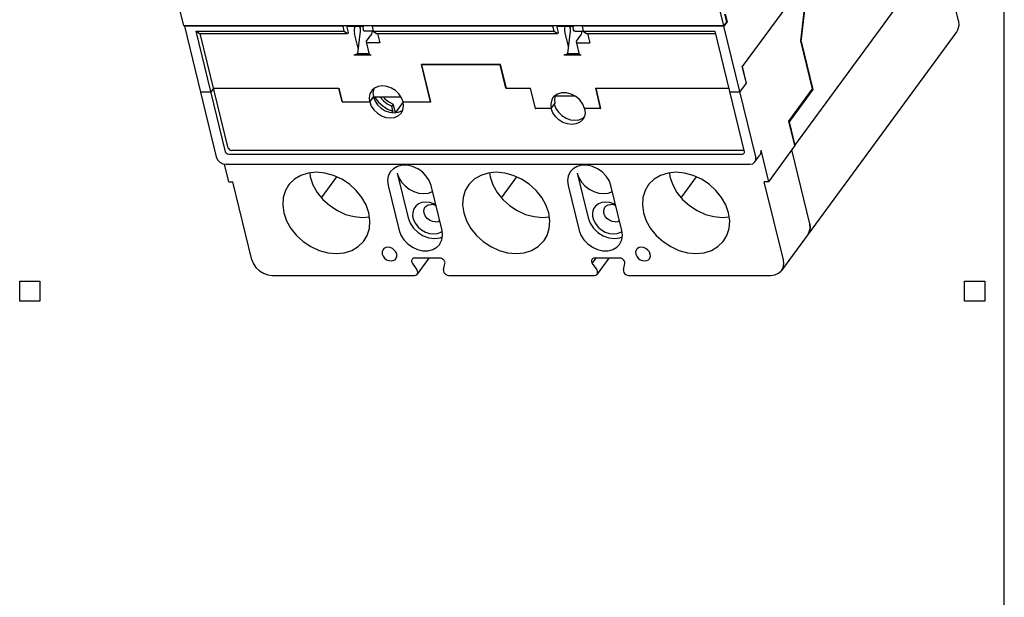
# Model space of a CAD drawing. Extents: x 0 to 22, y 0 to 17.
# Tile 5 of 6: x 15.2 to 22, y 6.7 to 10.8. Entities that reach past the tile are written whole.
import ezdxf

# ---------------------------------------------------------------- set-up
doc = ezdxf.new("R2010")
doc.units = 0
doc.header["$LTSCALE"] = 1.21
doc.layers.get('0').update_dxf_attribs({"linetype": 'CONTINUOUS'})

msp = doc.modelspace()

# ---------------------------------------------------------------- linework, layer by layer
at = {"color": 7, "linetype": 'CONTINUOUS'}
msp.add_line((22, 0), (22, 17), dxfattribs=at)
at = {"color": 6, "linetype": 'CONTINUOUS'}
for p, q in [((16.3164, 10.7114), (15.5175, 13.9858)), ((19.256, 13.9858), (20.0549, 10.7114)), ((20.5489, 9.8809), (21.5784, 11.2874)), ((21.6824, 10.7462), (21.5573, 11.2586)), ((20.0549, 10.7114), (16.3164, 10.7114)), ((16.5676, 10.7082), (16.5669, 10.7114)), ((17.3187, 10.7114), (17.3194, 10.7082)), ((17.402, 10.7114), (17.4005, 10.7082)), ((17.4436, 10.7114), (17.4548, 10.6654)), ((17.6448, 10.7114), (17.6456, 10.7082)), ((17.6789, 10.7082), (17.6812, 10.7114)), ((17.7172, 10.7114), (17.7179, 10.7082)), ((17.8592, 10.7114), (17.8569, 10.7082)), ((17.9244, 10.7114), (17.9221, 10.7082)), ((17.9304, 10.7114), (17.9312, 10.7082)), ((18.3405, 10.7114), (18.3413, 10.7082)), ((18.3503, 10.7114), (18.3511, 10.7082)), ((18.4937, 10.7114), (18.4945, 10.7082)), ((18.7728, 10.7114), (18.7736, 10.7082)), ((18.8575, 10.7082), (18.8582, 10.7114)), ((18.8982, 10.7114), (18.9094, 10.6654)), ((19.0994, 10.7114), (19.1002, 10.7082)), ((19.1335, 10.7082), (19.1358, 10.7114)), ((19.1726, 10.7082), (19.1718, 10.7114)), ((19.2214, 10.7114), (19.2222, 10.7082)), ((19.9273, 10.7082), (19.9266, 10.7114)), ((20.0743, 10.7379), (20.0549, 10.7114)), ((20.066, 10.7265), (20.0673, 10.7213)), ((16.3191, 10.7082), (16.54, 9.8032)), ((16.4001, 10.6735), (16.4232, 10.6589)), ((16.604, 9.8378), (16.4001, 10.6735)), ((16.4001, 10.6735), (17.427, 10.6735)), ((16.6234, 9.8643), (16.4295, 10.6589)), ((17.427, 10.6735), (17.4185, 10.7082)), ((17.427, 10.6735), (17.45, 10.6589)), ((17.4441, 10.7091), (17.5638, 10.7091)), ((17.5236, 10.5556), (17.4985, 10.6587)), ((17.537, 10.6738), (17.5196, 10.5202)), ((17.5343, 10.7077), (17.5339, 10.7091)), ((17.5372, 10.6961), (17.5343, 10.7077)), ((17.5347, 10.7091), (17.5372, 10.6961)), ((17.553, 10.7091), (17.5602, 10.6793)), ((17.6282, 10.674), (17.5723, 10.674)), ((17.581, 10.6044), (17.6113, 10.6459)), ((17.6197, 10.7082), (17.6282, 10.6735)), ((17.6282, 10.6735), (17.6512, 10.6589)), ((17.6282, 10.6735), (18.8816, 10.6735)), ((17.6576, 10.6589), (17.6733, 10.5944)), ((18.8816, 10.6735), (18.8731, 10.7082)), ((18.8816, 10.6735), (18.9047, 10.6589)), ((18.8988, 10.7091), (19.0184, 10.7091)), ((18.9798, 10.5693), (18.9568, 10.6637)), ((18.9916, 10.6738), (18.9742, 10.5202)), ((18.9885, 10.7091), (18.989, 10.7077)), ((18.9918, 10.6961), (18.989, 10.7077)), ((18.9894, 10.7091), (18.9918, 10.6961)), ((19.0076, 10.7091), (19.0148, 10.6793)), ((19.0269, 10.674), (19.0828, 10.674)), ((19.0356, 10.6044), (19.066, 10.6459)), ((19.0743, 10.7082), (19.0828, 10.6735)), ((19.0828, 10.6735), (19.9936, 10.6735)), ((19.0828, 10.6735), (19.1059, 10.6589)), ((19.1122, 10.6589), (19.128, 10.5944)), ((19.9936, 10.6735), (20.1975, 9.8378)), ((20.2785, 9.8032), (20.0577, 10.7082)), ((21.67, 10.6723), (20.6404, 9.2658)), ((17.5797, 10.5996), (17.6006, 10.5139)), ((17.6733, 10.5944), (17.5918, 10.5944)), ((19.0343, 10.5996), (19.0552, 10.5139)), ((19.0464, 10.5944), (19.128, 10.5944)), ((17.6127, 10.5086), (17.493, 10.5086)), ((17.5196, 10.5202), (17.5185, 10.5186)), ((17.5196, 10.5202), (17.599, 10.5202)), ((19.0673, 10.5086), (18.9477, 10.5086)), ((18.9742, 10.5202), (18.9731, 10.5186)), ((18.9742, 10.5202), (19.0537, 10.5202)), ((18.0254, 10.1839), (17.9621, 10.4437)), ((18.5071, 10.4402), (17.9634, 10.4402)), ((18.5097, 10.4437), (18.5071, 10.4402)), ((18.5464, 10.2791), (18.5071, 10.4402)), ((20.6387, 10.4108), (20.6391, 10.4112)), ((20.1688, 10.2526), (20.2135, 10.3136)), ((16.5028, 10.2526), (16.4303, 10.2526)), ((16.5222, 10.2791), (16.5028, 10.2526)), ((16.5222, 10.2791), (17.3904, 10.2791)), ((17.4137, 10.1839), (17.3904, 10.2791)), ((18.5464, 10.2791), (18.5495, 10.2833)), ((18.5464, 10.2791), (18.7173, 10.2791)), ((18.7159, 10.2791), (18.7504, 10.138)), ((19.1668, 10.2791), (20.0898, 10.2791)), ((19.1691, 10.2791), (19.2035, 10.138)), ((20.1688, 10.2526), (20.0963, 10.2526)), ((20.6734, 10.2705), (20.5087, 10.0455)), ((17.6287, 10.2189), (17.6031, 10.1839)), ((17.6292, 10.2189), (17.8199, 10.2189)), ((17.7668, 10.1689), (17.7558, 10.1539)), ((17.7813, 10.1096), (17.7668, 10.1689)), ((17.8354, 10.1837), (17.7812, 10.1097)), ((17.8353, 10.1841), (17.8351, 10.1839)), ((17.8351, 10.1839), (18.0259, 10.1839)), ((18.0254, 10.1839), (18.0256, 10.1841)), ((19.0297, 10.223), (18.8863, 10.223)), ((19.1962, 10.168), (19.1939, 10.168)), ((17.7643, 10.1193), (17.7558, 10.1539)), ((17.7643, 10.1193), (17.7574, 10.1098)), ((17.7813, 10.1096), (17.7809, 10.1091)), ((17.7844, 10.1096), (17.7813, 10.1096)), ((18.7504, 10.138), (18.7514, 10.1394)), ((18.7504, 10.138), (18.7517, 10.138)), ((19.2012, 10.138), (19.2035, 10.138)), ((20.5484, 9.8809), (20.5072, 10.0498)), ((20.5083, 10.0455), (20.5087, 10.0455)), ((20.5087, 10.0455), (20.5489, 9.8809)), ((20.1953, 9.847), (16.6458, 9.847)), ((20.3122, 9.8492), (20.3654, 9.6309)), ((20.5484, 9.8809), (20.3654, 9.6309)), ((20.6524, 9.3397), (20.5273, 9.8521)), ((20.6528, 9.3397), (20.5277, 9.8526)), ((20.5489, 9.8809), (20.5484, 9.8809)), ((20.1836, 9.8205), (16.6264, 9.8205)), ((20.2725, 9.7677), (20.3062, 9.8137)), ((16.6269, 9.6309), (16.5971, 9.753)), ((16.607, 9.7512), (20.2368, 9.7512)), ((17.7944, 9.6901), (17.8702, 9.3792)), ((19.0406, 9.6901), (19.1164, 9.3792)), ((16.6269, 9.6309), (16.655, 9.6309)), ((16.7871, 9.0897), (16.655, 9.6309)), ((17.2698, 9.5196), (17.3754, 9.6639)), ((18.516, 9.5196), (18.6216, 9.6639)), ((19.7621, 9.5196), (19.8677, 9.6639)), ((20.3654, 9.6309), (20.3373, 9.6309)), ((20.4694, 9.0897), (20.3373, 9.6309)), ((17.7314, 9.6041), (17.8073, 9.2932)), ((18.1046, 9.2932), (18.0287, 9.6041)), ((18.9776, 9.6041), (19.0535, 9.2932)), ((19.3507, 9.2932), (19.2749, 9.6041)), ((17.5545, 9.383), (17.6012, 9.3875)), ((18.8007, 9.383), (18.8473, 9.3875)), ((20.0468, 9.383), (20.0935, 9.3875)), ((20.6504, 9.2855), (20.6399, 9.2658)), ((20.6466, 9.2759), (20.6555, 9.3063)), ((20.6555, 9.3063), (20.6528, 9.3397)), ((20.64, 9.2658), (20.457, 9.0158)), ((20.6399, 9.2658), (20.6379, 9.2631)), ((20.6382, 9.2635), (20.6404, 9.2658)), ((20.6404, 9.2658), (20.6466, 9.2759)), ((18.0898, 9.1009), (17.9158, 9.1009)), ((18.0139, 9.1009), (17.9326, 8.9899)), ((19.336, 9.1009), (19.162, 9.1009)), ((19.26, 9.1009), (19.1788, 8.9899)), ((17.8994, 9.0631), (17.9306, 9.0192)), ((18.1149, 9.0192), (18.1247, 9.0631)), ((19.1456, 9.0631), (19.1768, 9.0192)), ((19.3611, 9.0192), (19.3709, 9.0631)), ((16.9268, 8.9814), (17.9142, 8.9814)), ((18.1498, 8.9814), (19.1604, 8.9814)), ((19.396, 8.9814), (20.3825, 8.9814))]:
    msp.add_line(p, q, dxfattribs=at)
at = {"color": 2, "linetype": 'CONTINUOUS'}
for p, q in [((20.5863, 10.9776), (20.1848, 10.4292)), ((20.591, 10.6065), (20.6182, 10.8468)), ((20.0612, 10.7916), (20.0743, 10.7379)), ((20.0665, 10.7919), (20.0796, 10.7382)), ((20.5925, 10.6022), (20.6196, 10.8412)), ((16.3191, 10.7082), (16.3215, 10.7114)), ((17.4208, 10.7114), (17.4185, 10.7082)), ((17.622, 10.7114), (17.6197, 10.7082)), ((17.8504, 10.7082), (17.8496, 10.7114)), ((17.9157, 10.7082), (17.9149, 10.7114)), ((18.3983, 10.7114), (18.3991, 10.7082)), ((18.407, 10.7114), (18.4077, 10.7082)), ((18.4479, 10.7114), (18.4487, 10.7082)), ((18.8755, 10.7114), (18.8731, 10.7082)), ((19.0767, 10.7114), (19.0743, 10.7082)), ((20.0796, 10.7382), (20.0577, 10.7082)), ((17.4185, 10.7082), (16.3191, 10.7082)), ((16.4232, 10.6589), (17.45, 10.6589)), ((17.4548, 10.6654), (17.45, 10.6589)), ((18.8731, 10.7082), (17.6197, 10.7082)), ((17.6512, 10.6589), (18.9047, 10.6589)), ((18.9094, 10.6654), (18.9047, 10.6589)), ((20.0577, 10.7082), (19.0743, 10.7082)), ((19.1059, 10.6589), (19.9972, 10.6589)), ((20.6719, 10.2748), (20.591, 10.6065)), ((20.5925, 10.6022), (20.6734, 10.2705)), ((18.5104, 10.4437), (17.9621, 10.4437)), ((17.9634, 10.4402), (17.9659, 10.4437)), ((18.0259, 10.1839), (17.9634, 10.4402)), ((18.5505, 10.2791), (18.5104, 10.4437)), ((20.2131, 10.3131), (20.1848, 10.4292)), ((20.2135, 10.3136), (20.1852, 10.4297)), ((20.1994, 10.3712), (20.1991, 10.3707)), ((20.1993, 10.3698), (20.1996, 10.3703)), ((20.2135, 10.3136), (20.2131, 10.3136)), ((17.39, 10.2791), (17.3901, 10.2793)), ((17.39, 10.2791), (17.4132, 10.1839)), ((18.7517, 10.138), (18.7173, 10.2791)), ((19.1668, 10.2791), (19.2012, 10.138)), ((20.5072, 10.0498), (20.6719, 10.2748)), ((20.6734, 10.2705), (20.6687, 10.2705)), ((17.4132, 10.1839), (17.6036, 10.1839)), ((17.6036, 10.1839), (17.6292, 10.2189)), ((17.6292, 10.2189), (17.6287, 10.2189)), ((18.8605, 10.138), (18.8857, 10.1725)), ((19.1951, 10.1725), (19.1928, 10.1725)), ((18.8605, 10.138), (18.7517, 10.138)), ((19.2012, 10.138), (19.0925, 10.138)), ((19.1456, 9.0631), (19.1732, 9.1009))]:
    msp.add_line(p, q, dxfattribs=at)
at = {"color": 6, "linetype": 'CONTINUOUS'}
for points in [[(21.6824, 10.7462), (21.685, 10.7128), (21.6762, 10.6824), (21.67, 10.6723)], [(17.5005, 10.7091), (17.4976, 10.6986), (17.4961, 10.6853), (17.4964, 10.6716), (17.4985, 10.6587)], [(17.5372, 10.6961), (17.5377, 10.685), (17.537, 10.6738)], [(17.5602, 10.6793), (17.5601, 10.6802), (17.5615, 10.684)], [(17.5723, 10.674), (17.5659, 10.6748), (17.5616, 10.677), (17.5602, 10.6793)], [(17.6204, 10.6738), (17.6185, 10.6627), (17.6154, 10.6532), (17.6113, 10.6459)], [(18.9568, 10.6637), (18.9545, 10.6781), (18.9545, 10.6933), (18.9568, 10.7077), (18.9572, 10.7091)], [(18.9918, 10.6961), (18.9923, 10.685), (18.9916, 10.6738)], [(19.0148, 10.6793), (19.0147, 10.6802), (19.0161, 10.684)], [(19.0269, 10.674), (19.0206, 10.6748), (19.0163, 10.677), (19.0148, 10.6793)], [(19.066, 10.6459), (19.07, 10.6532), (19.0731, 10.6627), (19.075, 10.6738)], [(17.581, 10.6044), (17.5795, 10.6005), (17.5797, 10.5996)], [(17.5797, 10.5996), (17.5811, 10.5973), (17.5854, 10.5951), (17.5918, 10.5944)], [(19.0356, 10.6044), (19.0342, 10.6005), (19.0343, 10.5996)], [(19.0343, 10.5996), (19.0357, 10.5973), (19.04, 10.5951), (19.0464, 10.5944)], [(17.5185, 10.5186), (17.5143, 10.5148), (17.508, 10.5116), (17.5005, 10.5094), (17.493, 10.5086)], [(17.6006, 10.5139), (17.6005, 10.5148), (17.6019, 10.5186)], [(17.6127, 10.5086), (17.6063, 10.5094), (17.602, 10.5116), (17.6006, 10.5139)], [(18.9731, 10.5186), (18.9689, 10.5148), (18.9626, 10.5116), (18.9552, 10.5094), (18.9477, 10.5086)], [(19.0552, 10.5139), (19.0551, 10.5148), (19.0565, 10.5186)], [(19.0673, 10.5086), (19.0609, 10.5094), (19.0566, 10.5116), (19.0552, 10.5139)], [(17.6158, 10.2595), (17.6051, 10.2393), (17.6001, 10.2126), (17.6031, 10.1839)], [(17.8351, 10.1839), (17.8242, 10.2126), (17.8061, 10.2393), (17.782, 10.2623), (17.7537, 10.2799), (17.723, 10.2909), (17.6921, 10.2947), (17.663, 10.2909), (17.6377, 10.2799), (17.618, 10.2623), (17.6158, 10.2595)], [(17.6315, 10.2743), (17.6258, 10.2501), (17.6287, 10.2189)], [(19.0925, 10.138), (19.0802, 10.1692), (19.0595, 10.1979), (19.032, 10.2217), (19.0001, 10.2388), (18.9662, 10.2477), (18.9332, 10.2477), (18.9037, 10.2388), (18.8801, 10.2217), (18.8732, 10.2136)], [(17.6036, 10.1839), (17.6145, 10.1552), (17.6326, 10.1284), (17.6567, 10.1055), (17.685, 10.0879), (17.7157, 10.0768), (17.7466, 10.073), (17.7757, 10.0768), (17.801, 10.0879), (17.8207, 10.1055), (17.8228, 10.1082)], [(17.6292, 10.2189), (17.6401, 10.1902), (17.6582, 10.1634), (17.6823, 10.1405), (17.7106, 10.1229), (17.7413, 10.1118), (17.7722, 10.108), (17.8013, 10.1118), (17.8266, 10.1229), (17.8337, 10.1292)], [(17.6371, 10.2189), (17.6396, 10.2141), (17.6639, 10.1831), (17.6938, 10.1562), (17.7277, 10.1346), (17.7643, 10.1193)], [(17.6731, 10.2189), (17.6749, 10.2159), (17.6979, 10.1906), (17.7253, 10.1696), (17.7558, 10.1539)], [(17.6968, 10.2189), (17.7089, 10.2056), (17.7363, 10.1846), (17.7668, 10.1689)], [(17.8228, 10.1082), (17.8336, 10.1284), (17.8386, 10.1552), (17.8356, 10.1839)], [(18.8732, 10.2136), (18.8643, 10.1979), (18.8576, 10.1692), (18.8605, 10.138)], [(18.8824, 10.168), (18.8934, 10.1393), (18.9115, 10.1125), (18.9355, 10.0896), (18.9639, 10.072), (18.9945, 10.0609), (19.0255, 10.0571), (19.0546, 10.0609), (19.0799, 10.072), (19.0894, 10.0804)], [(18.8884, 10.2277), (18.886, 10.2223), (18.8826, 10.1981), (18.8857, 10.1725)], [(19.0798, 10.0623), (19.0776, 10.0596), (19.0579, 10.042), (19.0326, 10.0309), (19.0035, 10.0271), (18.9726, 10.0309), (18.9419, 10.042), (18.9136, 10.0596), (18.8895, 10.0825), (18.8714, 10.1093), (18.8605, 10.138)], [(19.0925, 10.138), (19.0955, 10.1093), (19.0905, 10.0825), (19.0798, 10.0623)], [(16.6264, 9.8205), (16.6191, 9.8218), (16.6123, 9.8256), (16.607, 9.8312), (16.604, 9.8378)], [(16.6234, 9.8643), (16.6264, 9.8577), (16.6317, 9.8521), (16.6385, 9.8483), (16.6458, 9.847)], [(20.1955, 9.826), (20.1902, 9.8218), (20.1836, 9.8205)], [(20.1975, 9.8378), (20.1978, 9.8312), (20.1955, 9.826)], [(20.3122, 9.8492), (20.3134, 9.8332), (20.3092, 9.8185), (20.3062, 9.8137)], [(16.54, 9.8032), (16.549, 9.7833), (16.5649, 9.7664), (16.5852, 9.7552), (16.607, 9.7512)], [(20.2368, 9.7512), (20.2566, 9.7552), (20.2725, 9.7677)], [(20.2725, 9.7677), (20.2792, 9.7833), (20.2785, 9.8032)], [(17.2341, 9.6959), (17.178, 9.6905), (17.1266, 9.6745), (17.0821, 9.6484), (17.046, 9.6134), (17.0406, 9.6064)], [(17.1875, 9.6914), (17.1913, 9.6644), (17.2103, 9.6095), (17.24, 9.5567), (17.279, 9.5081), (17.3261, 9.4654), (17.3793, 9.4304), (17.4365, 9.4044), (17.4957, 9.3884), (17.5545, 9.383)], [(17.565, 9.2224), (17.5859, 9.2581), (17.6012, 9.3067), (17.6051, 9.3595), (17.5974, 9.4144), (17.5783, 9.4693), (17.5487, 9.5221), (17.5096, 9.5708), (17.4625, 9.6134), (17.4093, 9.6484), (17.3521, 9.6745), (17.2929, 9.6905), (17.2341, 9.6959)], [(17.7477, 9.7009), (17.7458, 9.6983), (17.7324, 9.6701), (17.7275, 9.6381), (17.7314, 9.6041)], [(18.0287, 9.6041), (18.0161, 9.6381), (17.9956, 9.6701), (17.9683, 9.6983), (17.936, 9.721), (17.9004, 9.7369), (17.8636, 9.7451), (17.8277, 9.7451), (17.795, 9.7369), (17.7671, 9.721), (17.7477, 9.7009)], [(17.7944, 9.6901), (17.8058, 9.6585), (17.8241, 9.6285), (17.8484, 9.6015), (17.8774, 9.5791), (17.9097, 9.5621), (17.9437, 9.5516), (17.9777, 9.5481)], [(18.4803, 9.6959), (18.4242, 9.6905), (18.3728, 9.6745), (18.3282, 9.6484), (18.2921, 9.6134), (18.2867, 9.6064)], [(18.4336, 9.6914), (18.4374, 9.6644), (18.4565, 9.6095), (18.4861, 9.5567), (18.5252, 9.5081), (18.5723, 9.4654), (18.6254, 9.4304), (18.6827, 9.4044), (18.7419, 9.3884), (18.8007, 9.383)], [(18.8112, 9.2224), (18.832, 9.2581), (18.8474, 9.3067), (18.8513, 9.3595), (18.8435, 9.4144), (18.8245, 9.4693), (18.7948, 9.5221), (18.7557, 9.5708), (18.7087, 9.6134), (18.6555, 9.6484), (18.5982, 9.6745), (18.5391, 9.6905), (18.4803, 9.6959)], [(18.9939, 9.7009), (18.992, 9.6983), (18.9785, 9.6701), (18.9736, 9.6381), (18.9776, 9.6041)], [(19.2749, 9.6041), (19.2623, 9.6381), (19.2417, 9.6701), (19.2145, 9.6983), (19.1822, 9.721), (19.1465, 9.7369), (19.1098, 9.7451), (19.0739, 9.7451), (19.0411, 9.7369), (19.0133, 9.721), (18.9939, 9.7009)], [(19.0406, 9.6901), (19.052, 9.6585), (19.0703, 9.6285), (19.0946, 9.6015), (19.1236, 9.5791), (19.1559, 9.5621), (19.1899, 9.5516), (19.2238, 9.5481)], [(19.7265, 9.6959), (19.6703, 9.6905), (19.619, 9.6745), (19.5744, 9.6484), (19.5383, 9.6134), (19.5329, 9.6064)], [(19.6798, 9.6914), (19.6836, 9.6644), (19.7027, 9.6095), (19.7323, 9.5567), (19.7714, 9.5081), (19.8184, 9.4654), (19.8716, 9.4304), (19.9289, 9.4044), (19.988, 9.3884), (20.0468, 9.383)], [(20.0574, 9.2224), (20.0782, 9.2581), (20.0936, 9.3067), (20.0974, 9.3595), (20.0897, 9.4144), (20.0706, 9.4693), (20.041, 9.5221), (20.0019, 9.5708), (19.9549, 9.6134), (19.9017, 9.6484), (19.8444, 9.6745), (19.7853, 9.6905), (19.7265, 9.6959)], [(17.0406, 9.6064), (17.0197, 9.5708), (17.0044, 9.5221), (17.0005, 9.4693), (17.0083, 9.4144), (17.0273, 9.3595), (17.057, 9.3067), (17.096, 9.2581), (17.1431, 9.2154), (17.1963, 9.1804), (17.2535, 9.1544), (17.3127, 9.1384), (17.3715, 9.133)], [(17.9777, 9.5481), (18.0099, 9.5516), (18.0388, 9.5621), (18.0389, 9.5622)], [(18.2867, 9.6064), (18.2659, 9.5708), (18.2506, 9.5221), (18.2467, 9.4693), (18.2544, 9.4144), (18.2735, 9.3595), (18.3031, 9.3067), (18.3422, 9.2581), (18.3893, 9.2154), (18.4424, 9.1804), (18.4997, 9.1544), (18.5589, 9.1384), (18.6177, 9.133)], [(19.2238, 9.5481), (19.2561, 9.5516), (19.2849, 9.5621), (19.2851, 9.5622)], [(19.5329, 9.6064), (19.5121, 9.5708), (19.4967, 9.5221), (19.4929, 9.4693), (19.5006, 9.4144), (19.5197, 9.3595), (19.5493, 9.3067), (19.5884, 9.2581), (19.6354, 9.2154), (19.6886, 9.1804), (19.7459, 9.1544), (19.805, 9.1384), (19.8638, 9.133)], [(17.9919, 9.4896), (17.9651, 9.4864), (17.9413, 9.4769), (17.9221, 9.4618), (17.9085, 9.4419), (17.9013, 9.4183), (17.9009, 9.3925), (17.9074, 9.3659), (17.9204, 9.34), (17.9391, 9.3165), (17.9624, 9.2965), (17.989, 9.2814), (18.0174, 9.272), (18.0458, 9.2688)], [(18.0615, 9.4697), (18.0487, 9.4769), (18.0204, 9.4864), (17.9919, 9.4896)], [(19.2381, 9.4896), (19.2112, 9.4864), (19.1875, 9.4769), (19.1683, 9.4618), (19.1546, 9.4419), (19.1475, 9.4183), (19.1471, 9.3925), (19.1536, 9.3659), (19.1666, 9.34), (19.1853, 9.3165), (19.2086, 9.2965), (19.2352, 9.2814), (19.2636, 9.272), (19.292, 9.2688)], [(19.3077, 9.4697), (19.2949, 9.4769), (19.2665, 9.4864), (19.2381, 9.4896)], [(18.0579, 9.3516), (18.0375, 9.3546), (18.0178, 9.3632), (18.0005, 9.3766), (17.9873, 9.3935), (17.9796, 9.4122), (17.9782, 9.431), (17.9831, 9.4479), (17.9866, 9.4536)], [(17.9866, 9.4536), (17.9938, 9.4613), (18.0094, 9.4699), (18.0283, 9.4729)], [(18.063, 9.4637), (18.0486, 9.4699), (18.0283, 9.4729)], [(19.3041, 9.3516), (19.2837, 9.3546), (19.2639, 9.3632), (19.2466, 9.3766), (19.2335, 9.3935), (19.2258, 9.4122), (19.2244, 9.431), (19.2292, 9.4479), (19.2328, 9.4536)], [(19.2328, 9.4536), (19.24, 9.4613), (19.2556, 9.4699), (19.2745, 9.4729)], [(19.3091, 9.4637), (19.2948, 9.4699), (19.2745, 9.4729)], [(17.8702, 9.3792), (17.8843, 9.3424), (17.9075, 9.3082), (17.9383, 9.2787), (17.9746, 9.2562), (18.0139, 9.242), (18.0535, 9.2371), (18.0908, 9.242), (18.107, 9.2491)], [(18.0579, 9.3516), (18.0768, 9.3546), (18.0881, 9.3608)], [(19.1164, 9.3792), (19.1304, 9.3424), (19.1537, 9.3082), (19.1845, 9.2787), (19.2207, 9.2562), (19.2601, 9.242), (19.2997, 9.2371), (19.337, 9.242), (19.3532, 9.2491)], [(19.3041, 9.3516), (19.3229, 9.3546), (19.3342, 9.3608)], [(17.8073, 9.2932), (17.8199, 9.2592), (17.8404, 9.2272), (17.8677, 9.199), (17.9, 9.1763), (17.9356, 9.1604), (17.9724, 9.1522), (18.0082, 9.1522), (18.041, 9.1604), (18.0689, 9.1763), (18.0883, 9.1963)], [(18.0458, 9.2688), (18.0727, 9.272), (18.0964, 9.2814), (18.1051, 9.2882)], [(18.0883, 9.1963), (18.0902, 9.199), (18.1036, 9.2272), (18.1085, 9.2592), (18.1046, 9.2932)], [(19.0535, 9.2932), (19.0661, 9.2592), (19.0866, 9.2272), (19.1138, 9.199), (19.1462, 9.1763), (19.1818, 9.1604), (19.2186, 9.1522), (19.2544, 9.1522), (19.2872, 9.1604), (19.3151, 9.1763), (19.3344, 9.1963)], [(19.292, 9.2688), (19.3189, 9.272), (19.3426, 9.2814), (19.3513, 9.2882)], [(19.3344, 9.1963), (19.3363, 9.199), (19.3498, 9.2272), (19.3547, 9.2592), (19.3507, 9.2932)], [(20.6524, 9.3397), (20.6554, 9.3116), (20.6504, 9.2855)], [(17.3715, 9.133), (17.4276, 9.1384), (17.479, 9.1544), (17.5235, 9.1804), (17.5596, 9.2154), (17.565, 9.2224)], [(18.6177, 9.133), (18.6738, 9.1384), (18.7251, 9.1544), (18.7697, 9.1804), (18.8058, 9.2154), (18.8112, 9.2224)], [(19.8638, 9.133), (19.92, 9.1384), (19.9713, 9.1544), (20.0159, 9.1804), (20.052, 9.2154), (20.0574, 9.2224)], [(17.6961, 9.1611), (17.6933, 9.1566), (17.6895, 9.1434), (17.6906, 9.1286)], [(17.7903, 9.1286), (17.7843, 9.1434), (17.774, 9.1566), (17.7604, 9.1672), (17.7448, 9.1739), (17.7289, 9.1763), (17.714, 9.1739), (17.7018, 9.1672), (17.6961, 9.1611)], [(19.4525, 9.1611), (19.4498, 9.1566), (19.4459, 9.1434), (19.4471, 9.1286)], [(19.5468, 9.1286), (19.5407, 9.1434), (19.5304, 9.1566), (19.5168, 9.1672), (19.5013, 9.1739), (19.4853, 9.1763), (19.4705, 9.1739), (19.4582, 9.1672), (19.4525, 9.1611)], [(16.7871, 9.0897), (16.7977, 9.0616), (16.8154, 9.0355), (16.8389, 9.0131), (16.8666, 8.9959), (16.8965, 8.9851), (16.9268, 8.9814)], [(17.6906, 9.1286), (17.6967, 9.1139), (17.707, 9.1006), (17.7206, 9.0901), (17.7361, 9.0833), (17.7521, 9.081), (17.767, 9.0833), (17.7792, 9.0901), (17.7849, 9.0962)], [(17.7849, 9.0962), (17.7877, 9.1006), (17.7915, 9.1139), (17.7903, 9.1286)], [(17.8974, 9.0924), (17.8952, 9.0887), (17.8935, 9.0806), (17.895, 9.0717), (17.8994, 9.0631)], [(17.9158, 9.1009), (17.907, 9.0995), (17.8999, 9.0952), (17.8974, 9.0924)], [(19.3709, 9.0631), (19.3711, 9.0717), (19.3682, 9.0806), (19.3626, 9.0887), (19.3547, 9.0952), (19.3455, 9.0995), (19.336, 9.1009)], [(19.4471, 9.1286), (19.4531, 9.1139), (19.4634, 9.1006), (19.477, 9.0901), (19.4926, 9.0833), (19.5085, 9.081), (19.5234, 9.0833), (19.5356, 9.0901), (19.5413, 9.0962)], [(19.5413, 9.0962), (19.5441, 9.1006), (19.5479, 9.1139), (19.5468, 9.1286)], [(20.4569, 9.0158), (20.4674, 9.0355), (20.4724, 9.0616), (20.4694, 9.0897)], [(17.9326, 8.9899), (17.9348, 8.9936), (17.9365, 9.0018), (17.935, 9.0106), (17.9306, 9.0192)], [(18.1149, 9.0192), (18.1147, 9.0106), (18.1176, 9.0018), (18.1233, 8.9936), (18.1311, 8.9871), (18.1403, 8.9829), (18.1498, 8.9814)], [(19.1788, 8.9899), (19.1809, 8.9936), (19.1826, 9.0018), (19.1812, 9.0106), (19.1768, 9.0192)], [(19.3611, 9.0192), (19.3609, 9.0106), (19.3638, 9.0018), (19.3694, 8.9936), (19.3773, 8.9871), (19.3865, 8.9829), (19.396, 8.9814)], [(20.3825, 8.9814), (20.4109, 8.9851), (20.4356, 8.9959), (20.4549, 9.0131), (20.4569, 9.0158)], [(17.9142, 8.9814), (17.923, 8.9829), (17.9301, 8.9871), (17.9326, 8.9899)], [(19.1604, 8.9814), (19.1691, 8.9829), (19.1763, 8.9871), (19.1788, 8.9899)]]:
    msp.add_lwpolyline(points, dxfattribs=at)
at = {"color": 1, "linetype": 'CONTINUOUS'}
for points in [[(15.3179, 8.8017), (15.1784, 8.8017), (15.1784, 8.9412), (15.3179, 8.9412), (15.3179, 8.8017)], [(21.8648, 8.8017), (21.7253, 8.8017), (21.7253, 8.9412), (21.8648, 8.9412), (21.8648, 8.8017)]]:
    msp.add_lwpolyline(points, dxfattribs=at)
at = {"color": 2, "linetype": 'CONTINUOUS'}
for points, knots in [([(18.1247, 9.0631), (18.1253, 9.0659), (18.1254, 9.0721), (18.1224, 9.081), (18.1166, 9.0891), (18.1088, 9.0956), (18.0997, 9.0998), (18.093, 9.1009), (18.0898, 9.1009)], [0, 0, 0, 0, 0.148641, 0.30959, 0.481328, 0.658356, 0.83345, 1, 1, 1, 1]), ([(19.162, 9.1009), (19.159, 9.1009), (19.1532, 9.1), (19.1458, 9.0957), (19.1408, 9.0888), (19.1392, 9.0803), (19.1408, 9.0713), (19.1437, 9.0658), (19.1456, 9.0631)], [0, 0, 0, 0, 0.170939, 0.329768, 0.483845, 0.643188, 0.81488, 1, 1, 1, 1])]:
    msp.add_open_spline(points, degree=3, knots=knots, dxfattribs=at)

doc.saveas('drawing.dxf')
